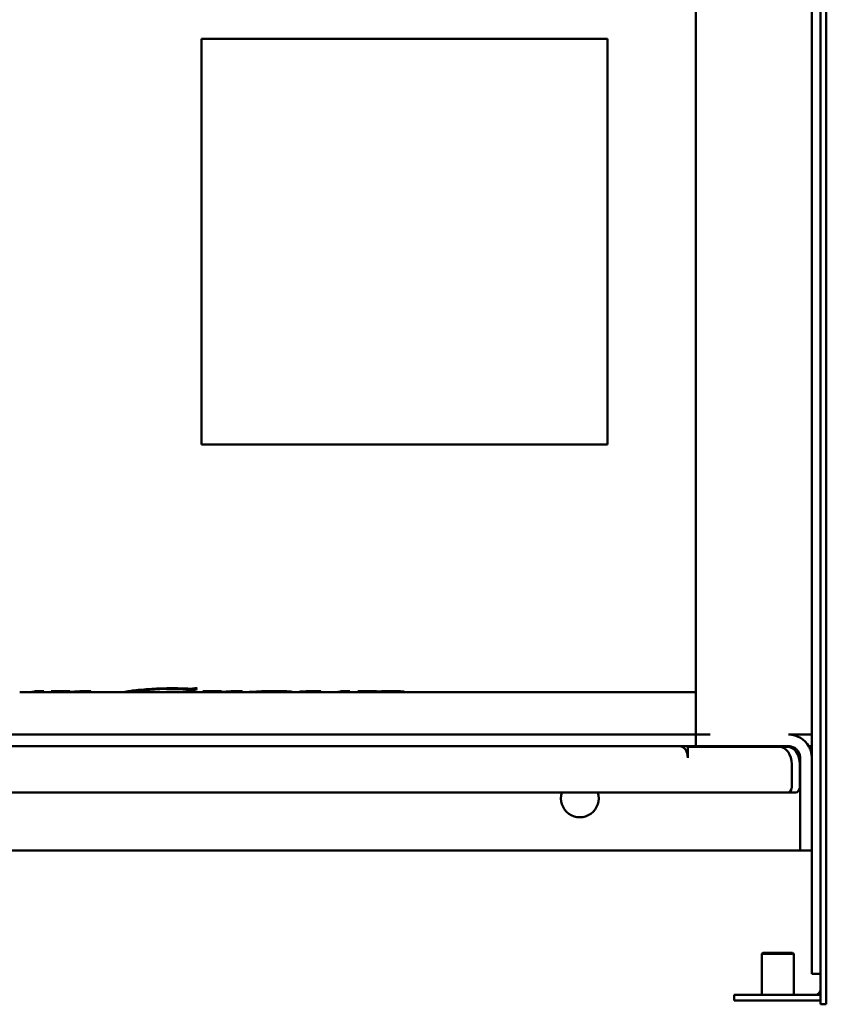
# Model space of a CAD drawing. Header units: millimetres. Extents: x 1512 to 2306, y 1022 to 1678.
# Tile 2 of 4: x 1734 to 2012, y 1022 to 1362. Entities that reach past the tile are written whole.
import ezdxf

# ---------------------------------------------------------------- set-up
doc = ezdxf.new("R2010")
doc.units = ezdxf.units.MM
doc.header["$LTSCALE"] = 9.090909
doc.layers.add('Widoczne (ISO)', color=7, linetype='Continuous', lineweight=50)

msp = doc.modelspace()

# ---------------------------------------------------------------- linework, layer by layer
at = {"layer": 'Widoczne (ISO)'}
for p, q in [((2010.09, 1323.61), (2010.09, 1677.85)), ((2012.09, 1677.85), (2012.09, 1323.61)), ((2007.09, 1032.65), (2007.09, 1537.65)), ((1967.09, 1115.15), (1967.09, 1455.15)), ((1796.59, 1215.15), (1796.59, 1355.15)), ((1796.59, 1355.15), (1936.59, 1355.15)), ((1936.59, 1355.15), (1936.59, 1215.15)), ((2010.09, 1022.15), (2010.09, 1323.61)), ((2012.09, 1323.61), (2012.09, 1022.15)), ((1936.59, 1215.15), (1796.59, 1215.15)), ((1792.67, 1130.98), (1792.67, 1130.46)), ((1793.19, 1130.99), (1793.19, 1130.27)), ((1794.39, 1131.14), (1795.08, 1131.14)), ((1734.9, 1129.75), (1736.16, 1129.75)), ((1737.22, 1129.83), (1737.22, 1129.79)), ((1738.07, 1129.91), (1738.07, 1129.78)), ((1738.85, 1129.75), (1745.23, 1129.75)), ((1739.42, 1130.16), (1742.26, 1130.16)), ((1745.09, 1130.12), (1745.09, 1130.07)), ((1747.41, 1130.15), (1747.41, 1130.07)), ((1747.68, 1130.15), (1747.68, 1130.03)), ((1748.2, 1129.75), (1771.18, 1129.75)), ((1748.63, 1130.16), (1748.63, 1129.77)), ((1752.83, 1129.99), (1752.83, 1129.92)), ((1755.42, 1130.14), (1755.42, 1129.97)), ((1757.83, 1130.18), (1757.83, 1129.95)), ((1773.91, 1130.45), (1773.91, 1129.81)), ((1774.76, 1129.75), (1786.82, 1129.75)), ((1785.05, 1129.9), (1784.53, 1129.9)), ((1784.74, 1129.93), (1795.28, 1129.93)), ((1787.61, 1129.93), (1787.61, 1129.88)), ((1788.08, 1129.93), (1788.08, 1129.84)), ((1788.98, 1129.93), (1788.98, 1129.8)), ((1790.13, 1129.75), (1797.47, 1129.75)), ((1793.19, 1130.27), (1792.5, 1130.27)), ((1795.1, 1129.93), (1795.1, 1129.9)), ((1797.32, 1130.12), (1797.32, 1130.07)), ((1799.64, 1130.15), (1799.64, 1130.07)), ((1799.91, 1130.15), (1799.91, 1130.03)), ((1800.44, 1129.75), (1811.24, 1129.75)), ((1800.87, 1130.16), (1800.87, 1129.77)), ((1805.06, 1129.99), (1805.06, 1129.92)), ((1807.65, 1130.14), (1807.65, 1129.97)), ((1810.06, 1130.18), (1810.06, 1129.95)), ((1814.31, 1129.95), (1814.31, 1129.75)), ((1814.35, 1129.75), (1822.92, 1129.75)), ((1824.79, 1130.15), (1824.79, 1129.92)), ((1826.19, 1129.75), (1831.78, 1129.75)), ((1831.02, 1129.98), (1831.02, 1129.92)), ((1834.01, 1129.89), (1834.01, 1129.77)), ((1834.69, 1130.17), (1834.69, 1130.02)), ((1834.75, 1129.75), (1839.49, 1129.75)), ((1840.47, 1129.75), (1841.73, 1129.75)), ((1842.78, 1129.83), (1842.78, 1129.79)), ((1843.64, 1129.91), (1843.64, 1129.78)), ((1844.41, 1129.75), (1850.75, 1129.75)), ((1844.98, 1130.16), (1847.83, 1130.16)), ((1850.57, 1130.12), (1850.57, 1130.08)), ((1852.23, 1129.83), (1852.23, 1129.82)), ((1852.66, 1129.89), (1852.66, 1129.78)), ((1853.26, 1130.15), (1853.26, 1130.02)), ((1853.59, 1129.75), (1861.58, 1129.75)), ((1855.71, 1130.18), (1855.71, 1129.93)), ((1863.58, 1130.19), (1863.58, 1129.91)), ((1864.31, 1129.75), (1967.09, 1129.75)), ((1967.09, 1115.15), (1629.52, 1115.15)), ((1967.09, 1115.15), (1967.09, 1111.15)), ((1972.09, 1115.15), (1967.09, 1115.15)), ((1999.09, 1115.15), (2007.09, 1115.15)), ((1615.98, 1111.15), (1967.09, 1111.15)), ((1995.88, 1110.95), (1964.31, 1110.95)), ((1964.31, 1107.15), (1964.31, 1110.95)), ((1972.09, 1111.15), (1967.09, 1111.15)), ((1999.09, 1111.15), (1972.09, 1111.15)), ((1998.67, 1110.95), (1995.88, 1110.95)), ((2007.09, 1111.15), (2006.02, 1111.15)), ((2003.09, 1107.15), (2003.09, 1076.32)), ((2000.19, 1097.15), (2000.19, 1104.95)), ((2002.97, 1097.15), (2002.97, 1104.95)), ((1612.8, 1095.15), (1998.75, 1095.15)), ((1998.75, 1095.15), (2001.54, 1095.15)), ((2003.09, 1075.15), (1613.09, 1075.15)), ((2003.09, 1075.15), (2003.09, 1076.32)), ((2003.09, 1075.15), (2007.09, 1075.15)), ((1990.25, 1039.91), (1989.85, 1039.51)), ((2000.85, 1039.51), (1989.85, 1039.51)), ((1989.85, 1025.41), (1989.85, 1039.51)), ((2000.45, 1039.91), (1990.25, 1039.91)), ((2000.45, 1039.91), (2000.85, 1039.51)), ((2000.85, 1025.41), (2000.85, 1039.51)), ((2010.09, 1032.65), (2007.09, 1032.65)), ((2010.09, 1025.41), (1980.35, 1025.41)), ((1980.35, 1023.41), (1980.35, 1025.41)), ((1980.35, 1023.41), (2010.09, 1023.41)), ((2010.09, 1022.15), (2010.09, 1022.15)), ((2012.09, 1022.15), (2010.09, 1022.15)), ((2012.09, 1022.15), (2010.09, 1022.15)), ((2012.09, 1022.15), (2012.09, 1022.15))]:
    msp.add_line(p, q, dxfattribs=at)
for centre, radius, start, end in [((1999.09, 1107.15), 8, 29.1397, 90), ((1999.09, 1107.15), 4, 76.876, 90), ((1999.09, 1107.15), 4, 0, 0.9354), ((1999.09, 1107.15), 8, 0, 0.4677), ((1927.09, 1093.15), 6.5, 162.0798, 17.9202), ((2008.09, 1027.41), 2, 270, 0)]:
    msp.add_arc(centre, radius, start, end, dxfattribs=at)
for centre, major_axis, ratio, start_param, end_param in [((1790.18, 1285.15), (0, -155.4), 0.235751, 0.082174, 0.134028), ((1738.85, 1285.15), (0, -155.4), 0.302198, 6.283008, 6.355984), ((1736.26, 1285.15), (0, 155.4), 0.28, 3.204353, 3.214391), ((1678.7, 1285.15), (960.37, 0), 0.161812, 4.781305, 4.787999), ((1748.73, 1285.15), (0, 155.4), 0.363636, 3.072677, 3.077093), ((1745.23, 1285.15), (0, 155.4), 0.286988, 3.141593, 3.182957), ((1747.93, 1285.15), (0, -155.4), 0.254386, 6.251161, 6.264846), ((1747.88, 1285.15), (0, -155.4), 0.287016, 0.016916, 0.07561), ((1782.59, 1285.15), (0, 155.4), 0.285714, 3.185497, 3.190176), ((1786.82, 1285.15), (0, 155.4), 0.28254, 3.141593, 3.161447), ((1790.13, 1285.15), (0, -155.4), 0.291262, 6.257633, 6.2989), ((1793.34, 1285.15), (0, -155.4), 0.257143, 0.043904, 0.048583), ((1730.94, 1285.15), (960.37, 0), 0.161812, 4.781305, 4.787999), ((1800.96, 1285.15), (0, 155.4), 0.363636, 3.072677, 3.077093), ((1797.47, 1285.15), (0, 155.4), 0.286988, 3.141593, 3.182957), ((1800.16, 1285.15), (0, -155.4), 0.254386, 6.251161, 6.264846), ((1800.11, 1285.15), (0, -155.4), 0.287016, 0.016916, 0.07561), ((1841.26, 1285.15), (-217.56, 0), 0.714286, 1.52101, 1.523684), ((1831.78, 1285.15), (0, 155.4), 0.336918, 3.14649, 3.183759), ((1834.75, 1285.15), (0, -155.4), 0.34375, 0.001959, 0.040429), ((1844.41, 1285.15), (0, -155.4), 0.302198, 6.283008, 6.355984), ((1841.82, 1285.15), (0, 155.4), 0.28, 3.204353, 3.214391), ((1778.36, 1285.15), (1040.5, 0), 0.149351, 4.78184, 4.787999), ((1850.75, 1285.15), (0, 155.4), 0.288243, 3.141593, 3.187903), ((1853.59, 1285.15), (0, -155.4), 0.287554, 6.251504, 6.252691), ((1853.59, 1285.15), (0, -155.4), 0.285185, 6.262308, 6.298366), ((1853.57, 1285.15), (0, -155.4), 0.288462, 0.047781, 0.07561), ((1961.52, 1107.15), (0, 4), 0.696405, 4.712389, 6.283185), ((1961.52, 1107.15), (0, -8), 0.696405, 2.06576, 2.094395), ((1995.88, 1104.95), (0, 6), 0.717649, 4.712389, 6.283185), ((1998.67, 1104.95), (0, 6), 0.717649, 4.712389, 6.283185), ((1998.75, 1097.15), (0, -2), 0.717649, 0, 1.570796), ((2001.54, 1097.15), (0, -2), 0.717649, 0, 1.570796)]:
    msp.add_ellipse(centre, major_axis=major_axis, ratio=ratio, start_param=start_param, end_param=end_param, dxfattribs=at)
for points, knots in [([(1770.13, 1129.82), (1770.13, 1129.86), (1770.36, 1129.93), (1771.39, 1130.12), (1772.21, 1130.24), (1773.43, 1130.4), (1774.36, 1130.51), (1776.95, 1130.76), (1778.15, 1130.85), (1779.47, 1130.93)], [0, 0, 0, 0, 0.463025, 0.463025, 1.014876, 1.014876, 1.62658, 1.62658, 2.080697, 2.080697, 2.080697, 2.080697]), ([(1786.51, 1130.98), (1785.53, 1130.98), (1784.56, 1130.96), (1782.69, 1130.9), (1781.82, 1130.86), (1780.2, 1130.75), (1779.48, 1130.68), (1778.09, 1130.54), (1777.45, 1130.46), (1776.88, 1130.39)], [0, 0, 0, 0, 0.294131, 0.294131, 0.579739, 0.579739, 0.858111, 0.858111, 1.161587, 1.161587, 1.161587, 1.161587]), ([(1779.47, 1130.93), (1780.57, 1131), (1781.72, 1131.05), (1782.91, 1131.09), (1784.09, 1131.13), (1785.29, 1131.14), (1786.51, 1131.14)], [0, 0, 0, 0, 0.3668551, 0.3668551, 0.3668551, 0.7314076, 0.7314076, 0.7314076, 0.7314076]), ([(1786.51, 1131.14), (1787.38, 1131.14), (1788.24, 1131.13), (1789.1, 1131.11), (1789.9, 1131.09), (1790.69, 1131.06), (1791.44, 1131.02)], [0, 0, 0, 0, 0.2610117, 0.2610117, 0.2610117, 0.5066508, 0.5066508, 0.5066508, 0.5066508]), ([(1792.67, 1130.46), (1792.67, 1130.49), (1792.64, 1130.52), (1792.51, 1130.57), (1792.41, 1130.6), (1792.02, 1130.69), (1791.61, 1130.75), (1790.8, 1130.83), (1790.22, 1130.88), (1788.41, 1130.96), (1787.45, 1130.98), (1786.51, 1130.98)], [0, 0, 0, 0, 0.0878685, 0.0878685, 0.1750503, 0.1750503, 0.3643913, 0.3643913, 0.5058424, 0.5058424, 0.6407927, 0.6407927, 0.6407927, 0.6407927]), ([(1791.44, 1131.02), (1791.66, 1131.01), (1791.89, 1131), (1792.34, 1130.98), (1792.57, 1130.98), (1792.75, 1130.98)], [0, 0, 0, 0, 0.0684988, 0.0684988, 0.1422596, 0.1422596, 0.1422596, 0.1422596]), ([(1792.75, 1130.98), (1792.87, 1130.98), (1792.98, 1130.98), (1793.2, 1130.99), (1793.3, 1130.99), (1793.55, 1131), (1793.68, 1131.02), (1794.02, 1131.07), (1794.21, 1131.11), (1794.39, 1131.14)], [0, 0, 0, 0, 0.034213, 0.034213, 0.0661963, 0.0661963, 0.1185915, 0.1185915, 0.1862132, 0.1862132, 0.1862132, 0.1862132]), ([(1733.93, 1129.75), (1734.66, 1129.75), (1735.69, 1129.76), (1736.87, 1129.81), (1737.76, 1129.8), (1738.98, 1130.06)], [0.28512211, 0.28512211, 0.28512211, 0.28512211, 0.32712749, 0.32712749, 0.34124888, 0.34124888, 0.34124888, 0.34124888]), ([(1736.16, 1129.75), (1736.17, 1129.75), (1736.18, 1129.75), (1736.52, 1129.75), (1736.87, 1129.76), (1737.22, 1129.79)], [0.1596747, 0.1596747, 0.1596747, 0.1596747, 0.1633764, 0.1633764, 0.3205755, 0.3205755, 0.3205755, 0.3205755]), ([(1738.07, 1129.84), (1737.89, 1129.84), (1737.71, 1129.84), (1737.5, 1129.85), (1737.48, 1129.85), (1737.46, 1129.85)], [0.03237143, 0.03237143, 0.03237143, 0.03237143, 0.09466241, 0.09466241, 0.10020533, 0.10020533, 0.10020533, 0.10020533]), ([(1738.84, 1129.75), (1738.67, 1129.75), (1738.48, 1129.75), (1738.18, 1129.77), (1738.07, 1129.78), (1738.07, 1129.78)], [0, 0, 0, 0, 0.1797218, 0.1797218, 0.3597163, 0.3597163, 0.3597163, 0.3597163]), ([(1746.46, 1130.08), (1746.31, 1130.08), (1746.11, 1130.08), (1745.93, 1130.08), (1745.66, 1130.08), (1745.35, 1130.08), (1745.09, 1130.07)], [0, 0, 0, 0, 0.0447428, 0.0447428, 0.0447428, 0.1119015, 0.1119015, 0.1119015, 0.1119015]), ([(1747.41, 1130.07), (1747.28, 1130.07), (1747.14, 1130.08), (1746.98, 1130.08), (1746.81, 1130.08), (1746.63, 1130.08), (1746.46, 1130.08)], [0, 0, 0, 0, 0.0485867, 0.0485867, 0.0485867, 0.1022053, 0.1022053, 0.1022053, 0.1022053]), ([(1747.08, 1129.88), (1747.22, 1129.9), (1747.36, 1129.93), (1747.58, 1129.97), (1747.68, 1130.01), (1747.68, 1130.03)], [0, 0, 0, 0, 0.148523, 0.148523, 0.2940481, 0.2940481, 0.2940481, 0.2940481]), ([(1748.09, 1129.75), (1747.93, 1129.75), (1747.77, 1129.75), (1747.5, 1129.76), (1747.27, 1129.77), (1747.2, 1129.78)], [0, 0, 0, 0, 0.1392232, 0.1392232, 0.2413094, 0.2413094, 0.2413094, 0.2413094]), ([(1747.68, 1130.03), (1747.68, 1130.04), (1747.66, 1130.04), (1747.62, 1130.05), (1747.6, 1130.05), (1747.57, 1130.05), (1747.54, 1130.06), (1747.5, 1130.06), (1747.46, 1130.06), (1747.41, 1130.07)], [0, 0, 0, 0, 0.0306853, 0.0306853, 0.0306853, 0.04832591, 0.04832591, 0.04832591, 0.06682306, 0.06682306, 0.06682306, 0.06682306]), ([(1749.44, 1129.77), (1749.17, 1129.76), (1748.93, 1129.76), (1748.71, 1129.75), (1748.48, 1129.75), (1748.28, 1129.75), (1748.09, 1129.75)], [0, 0, 0, 0, 0.1512959, 0.1512959, 0.1512959, 0.3115498, 0.3115498, 0.3115498, 0.3115498]), ([(1748.63, 1129.77), (1749.46, 1129.8), (1750.37, 1129.84), (1752.26, 1129.95), (1753.41, 1130.03), (1754.63, 1130.1)], [0, 0, 0, 0, 0.4883052, 0.4883052, 0.9653913, 0.9653913, 0.9653913, 0.9653913]), ([(1752.83, 1129.92), (1752.2, 1129.89), (1751.6, 1129.85), (1750.49, 1129.8), (1749.96, 1129.78), (1749.44, 1129.77)], [0, 0, 0, 0, 0.2884622, 0.2884622, 0.5782973, 0.5782973, 0.5782973, 0.5782973]), ([(1754.3, 1130), (1754.1, 1129.99), (1753.85, 1129.98), (1753.31, 1129.95), (1753.05, 1129.93), (1752.83, 1129.92)], [0, 0, 0, 0, 0.069021, 0.069021, 0.130974, 0.130974, 0.130974, 0.130974]), ([(1754.9, 1130), (1754.79, 1130), (1754.69, 1130), (1754.58, 1130), (1754.48, 1130), (1754.39, 1130), (1754.3, 1130)], [0, 0, 0, 0, 0.03202995, 0.03202995, 0.03202995, 0.06283166, 0.06283166, 0.06283166, 0.06283166]), ([(1754.63, 1130.1), (1754.99, 1130.12), (1755.4, 1130.14), (1756.03, 1130.17), (1756.27, 1130.18), (1756.71, 1130.19), (1756.92, 1130.19), (1757.12, 1130.19)], [0, 0, 0, 0, 0.1406393, 0.1406393, 0.2174242, 0.2174242, 0.2788581, 0.2788581, 0.2788581, 0.2788581]), ([(1755.25, 1130), (1755.21, 1130), (1755.15, 1130), (1755.09, 1130), (1755.03, 1130), (1754.97, 1130), (1754.9, 1130)], [0, 0, 0, 0, 0.01978471, 0.01978471, 0.01978471, 0.03965643, 0.03965643, 0.03965643, 0.03965643]), ([(1755.42, 1129.97), (1755.41, 1129.97), (1755.39, 1129.98), (1755.36, 1129.99), (1755.35, 1129.99), (1755.33, 1129.99), (1755.31, 1129.99), (1755.3, 1129.99), (1755.28, 1129.99), (1755.25, 1130)], [0, 0, 0, 0, 0.02927753, 0.02927753, 0.02927753, 0.04066355, 0.04066355, 0.04066355, 0.05017218, 0.05017218, 0.05017218, 0.05017218]), ([(1756.54, 1129.91), (1756.43, 1129.91), (1756.32, 1129.91), (1756.1, 1129.92), (1756.01, 1129.92), (1755.83, 1129.92), (1755.73, 1129.93), (1755.58, 1129.94), (1755.54, 1129.94), (1755.46, 1129.96), (1755.44, 1129.96), (1755.42, 1129.97)], [0, 0, 0, 0, 0.0339286, 0.0339286, 0.0664075, 0.0664075, 0.0982297, 0.0982297, 0.1183976, 0.1183976, 0.1416823, 0.1416823, 0.1416823, 0.1416823]), ([(1757.83, 1129.95), (1757.76, 1129.95), (1757.68, 1129.94), (1757.51, 1129.93), (1757.42, 1129.93), (1757.2, 1129.92), (1757.08, 1129.92), (1756.82, 1129.91), (1756.68, 1129.91), (1756.54, 1129.91)], [0, 0, 0, 0, 0.0431708, 0.0431708, 0.0820632, 0.0820632, 0.1220773, 0.1220773, 0.1639707, 0.1639707, 0.1639707, 0.1639707]), ([(1757.12, 1130.19), (1757.27, 1130.19), (1757.42, 1130.19), (1757.69, 1130.19), (1757.81, 1130.18), (1758.02, 1130.17), (1758.14, 1130.17), (1758.32, 1130.15), (1758.38, 1130.14), (1758.45, 1130.12), (1758.47, 1130.1), (1758.47, 1130.09)], [0, 0, 0, 0, 0.044016, 0.044016, 0.0838648, 0.0838648, 0.1201413, 0.1201413, 0.1518763, 0.1518763, 0.1873815, 0.1873815, 0.1873815, 0.1873815]), ([(1758.47, 1130.09), (1758.47, 1130.07), (1758.42, 1130.04), (1758.31, 1130.02), (1758.2, 1129.99), (1758.04, 1129.97), (1757.83, 1129.95)], [0, 0, 0, 0, 0.1222123, 0.1222123, 0.1222123, 0.2476513, 0.2476513, 0.2476513, 0.2476513]), ([(1773.93, 1129.79), (1773.7, 1129.79), (1773.5, 1129.78), (1772.13, 1129.76), (1771.53, 1129.75), (1770.83, 1129.75), (1770.57, 1129.76), (1770.22, 1129.78), (1770.13, 1129.8), (1770.13, 1129.82)], [0.854914, 0.854914, 0.854914, 0.854914, 0.978948, 0.978948, 1.776809, 1.776809, 2.501474, 2.501474, 3.190367, 3.190367, 3.190367, 3.190367]), ([(1776.88, 1130.39), (1775.9, 1130.26), (1775.15, 1130.14), (1774.14, 1129.94), (1773.91, 1129.86), (1773.91, 1129.81)], [0, 0, 0, 0, 0.518293, 0.518293, 1.036373, 1.036373, 1.036373, 1.036373]), ([(1773.91, 1129.81), (1773.91, 1129.79), (1773.99, 1129.77), (1774.31, 1129.75), (1774.5, 1129.75), (1774.76, 1129.75)], [0, 0, 0, 0, 0.2542805, 0.2542805, 0.4499516, 0.4499516, 0.4499516, 0.4499516]), ([(1787.61, 1129.88), (1787.45, 1129.88), (1787.27, 1129.88), (1786.88, 1129.89), (1786.65, 1129.89), (1785.98, 1129.9), (1785.5, 1129.9), (1785.05, 1129.9)], [0, 0, 0, 0, 0.0574665, 0.0574665, 0.1257931, 0.1257931, 0.2613199, 0.2613199, 0.2613199, 0.2613199]), ([(1788.08, 1129.84), (1788.08, 1129.84), (1788.07, 1129.85), (1788.04, 1129.85), (1788.01, 1129.86), (1787.93, 1129.86), (1787.88, 1129.87), (1787.76, 1129.87), (1787.69, 1129.87), (1787.61, 1129.88)], [0, 0, 0, 0, 0.0310947, 0.0310947, 0.0595756, 0.0595756, 0.0891662, 0.0891662, 0.1192572, 0.1192572, 0.1192572, 0.1192572]), ([(1787.69, 1129.78), (1787.79, 1129.79), (1787.88, 1129.8), (1788.03, 1129.81), (1788.08, 1129.83), (1788.08, 1129.84)], [0, 0, 0, 0, 0.1082943, 0.1082943, 0.2147521, 0.2147521, 0.2147521, 0.2147521]), ([(1791.86, 1129.84), (1791.7, 1129.83), (1791.49, 1129.82), (1791.14, 1129.79), (1790.98, 1129.78), (1790.84, 1129.77)], [0, 0, 0, 0, 0.08822, 0.08822, 0.1560416, 0.1560416, 0.1560416, 0.1560416]), ([(1795.1, 1129.9), (1794.61, 1129.9), (1794.03, 1129.9), (1793.22, 1129.89), (1792.94, 1129.89), (1792.34, 1129.87), (1792.07, 1129.86), (1791.86, 1129.84)], [0, 0, 0, 0, 0.1471844, 0.1471844, 0.249307, 0.249307, 0.3696629, 0.3696629, 0.3696629, 0.3696629]), ([(1792.5, 1130.27), (1792.54, 1130.3), (1792.58, 1130.33), (1792.64, 1130.39), (1792.67, 1130.43), (1792.67, 1130.46)], [0, 0, 0, 0, 0.1016477, 0.1016477, 0.1987792, 0.1987792, 0.1987792, 0.1987792]), ([(1798.69, 1130.08), (1798.54, 1130.08), (1798.34, 1130.08), (1798.16, 1130.08), (1797.89, 1130.08), (1797.58, 1130.08), (1797.32, 1130.07)], [0, 0, 0, 0, 0.0447428, 0.0447428, 0.0447428, 0.1119015, 0.1119015, 0.1119015, 0.1119015]), ([(1799.64, 1130.07), (1799.51, 1130.07), (1799.37, 1130.08), (1799.22, 1130.08), (1799.05, 1130.08), (1798.87, 1130.08), (1798.69, 1130.08)], [0, 0, 0, 0, 0.0485867, 0.0485867, 0.0485867, 0.1022053, 0.1022053, 0.1022053, 0.1022053]), ([(1799.31, 1129.88), (1799.45, 1129.9), (1799.59, 1129.93), (1799.81, 1129.97), (1799.91, 1130.01), (1799.91, 1130.03)], [0, 0, 0, 0, 0.148523, 0.148523, 0.2940481, 0.2940481, 0.2940481, 0.2940481]), ([(1800.33, 1129.75), (1800.16, 1129.75), (1800, 1129.75), (1799.73, 1129.76), (1799.5, 1129.77), (1799.43, 1129.78)], [0, 0, 0, 0, 0.1392232, 0.1392232, 0.2413094, 0.2413094, 0.2413094, 0.2413094]), ([(1799.91, 1130.03), (1799.91, 1130.04), (1799.89, 1130.04), (1799.86, 1130.05), (1799.83, 1130.05), (1799.8, 1130.05), (1799.77, 1130.06), (1799.73, 1130.06), (1799.69, 1130.06), (1799.64, 1130.07)], [0, 0, 0, 0, 0.0306853, 0.0306853, 0.0306853, 0.04832591, 0.04832591, 0.04832591, 0.06682306, 0.06682306, 0.06682306, 0.06682306]), ([(1801.68, 1129.77), (1801.41, 1129.76), (1801.16, 1129.76), (1800.94, 1129.75), (1800.71, 1129.75), (1800.51, 1129.75), (1800.33, 1129.75)], [0, 0, 0, 0, 0.1512959, 0.1512959, 0.1512959, 0.3115498, 0.3115498, 0.3115498, 0.3115498]), ([(1800.87, 1129.77), (1801.7, 1129.8), (1802.61, 1129.84), (1804.5, 1129.95), (1805.64, 1130.03), (1806.86, 1130.1)], [0, 0, 0, 0, 0.4883052, 0.4883052, 0.9653913, 0.9653913, 0.9653913, 0.9653913]), ([(1805.06, 1129.92), (1804.43, 1129.89), (1803.83, 1129.85), (1802.73, 1129.8), (1802.19, 1129.78), (1801.68, 1129.77)], [0, 0, 0, 0, 0.2884622, 0.2884622, 0.5782973, 0.5782973, 0.5782973, 0.5782973]), ([(1806.53, 1130), (1806.33, 1129.99), (1806.08, 1129.98), (1805.55, 1129.95), (1805.29, 1129.93), (1805.06, 1129.92)], [0, 0, 0, 0, 0.069021, 0.069021, 0.130974, 0.130974, 0.130974, 0.130974]), ([(1807.13, 1130), (1807.03, 1130), (1806.92, 1130), (1806.82, 1130), (1806.72, 1130), (1806.62, 1130), (1806.53, 1130)], [0, 0, 0, 0, 0.03202995, 0.03202995, 0.03202995, 0.06283166, 0.06283166, 0.06283166, 0.06283166]), ([(1806.86, 1130.1), (1807.22, 1130.12), (1807.63, 1130.14), (1808.26, 1130.17), (1808.5, 1130.18), (1808.94, 1130.19), (1809.15, 1130.19), (1809.35, 1130.19)], [0, 0, 0, 0, 0.1406393, 0.1406393, 0.2174242, 0.2174242, 0.2788581, 0.2788581, 0.2788581, 0.2788581]), ([(1807.49, 1130), (1807.44, 1130), (1807.39, 1130), (1807.32, 1130), (1807.26, 1130), (1807.2, 1130), (1807.13, 1130)], [0, 0, 0, 0, 0.01978471, 0.01978471, 0.01978471, 0.03965643, 0.03965643, 0.03965643, 0.03965643]), ([(1807.65, 1129.97), (1807.64, 1129.97), (1807.62, 1129.98), (1807.59, 1129.99), (1807.58, 1129.99), (1807.56, 1129.99), (1807.54, 1129.99), (1807.53, 1129.99), (1807.51, 1129.99), (1807.49, 1130)], [0, 0, 0, 0, 0.02927753, 0.02927753, 0.02927753, 0.04066355, 0.04066355, 0.04066355, 0.05017218, 0.05017218, 0.05017218, 0.05017218]), ([(1808.77, 1129.91), (1808.66, 1129.91), (1808.55, 1129.91), (1808.34, 1129.92), (1808.24, 1129.92), (1808.06, 1129.92), (1807.96, 1129.93), (1807.81, 1129.94), (1807.77, 1129.94), (1807.7, 1129.96), (1807.67, 1129.96), (1807.65, 1129.97)], [0, 0, 0, 0, 0.0339286, 0.0339286, 0.0664075, 0.0664075, 0.0982297, 0.0982297, 0.1183976, 0.1183976, 0.1416823, 0.1416823, 0.1416823, 0.1416823]), ([(1810.06, 1129.95), (1809.99, 1129.95), (1809.92, 1129.94), (1809.74, 1129.93), (1809.65, 1129.93), (1809.43, 1129.92), (1809.31, 1129.92), (1809.05, 1129.91), (1808.91, 1129.91), (1808.77, 1129.91)], [0, 0, 0, 0, 0.0431708, 0.0431708, 0.0820632, 0.0820632, 0.1220773, 0.1220773, 0.1639707, 0.1639707, 0.1639707, 0.1639707]), ([(1809.35, 1130.19), (1809.5, 1130.19), (1809.65, 1130.19), (1809.92, 1130.19), (1810.04, 1130.18), (1810.25, 1130.17), (1810.37, 1130.17), (1810.55, 1130.15), (1810.61, 1130.14), (1810.69, 1130.12), (1810.7, 1130.1), (1810.7, 1130.09)], [0, 0, 0, 0, 0.044016, 0.044016, 0.0838648, 0.0838648, 0.1201413, 0.1201413, 0.1518763, 0.1518763, 0.1873815, 0.1873815, 0.1873815, 0.1873815]), ([(1810.7, 1130.09), (1810.7, 1130.07), (1810.65, 1130.04), (1810.54, 1130.02), (1810.43, 1129.99), (1810.27, 1129.97), (1810.06, 1129.95)], [0, 0, 0, 0, 0.1222123, 0.1222123, 0.1222123, 0.2476513, 0.2476513, 0.2476513, 0.2476513]), ([(1811.24, 1129.75), (1811.24, 1129.75), (1811.47, 1129.77), (1812.29, 1129.82), (1812.92, 1129.86), (1814.98, 1129.99), (1816.34, 1130.05), (1818.06, 1130.12), (1818.89, 1130.15), (1820.55, 1130.18), (1821.36, 1130.19), (1822.18, 1130.19)], [0, 0, 0, 0, 0.358828, 0.358828, 0.72513, 0.72513, 1.299688, 1.299688, 1.787191, 1.787191, 2.226482, 2.226482, 2.226482, 2.226482]), ([(1814.31, 1129.83), (1813.78, 1129.82), (1813.3, 1129.81), (1812.74, 1129.8), (1812.62, 1129.8), (1812.08, 1129.78), (1811.77, 1129.77), (1811.33, 1129.75), (1811.24, 1129.75), (1811.24, 1129.75)], [0.2845345, 0.2845345, 0.2845345, 0.2845345, 0.4656673, 0.4656673, 0.520004, 0.520004, 0.7197821, 0.7197821, 0.9331648, 0.9331648, 0.9331648, 0.9331648]), ([(1821.72, 1130.12), (1821.27, 1130.12), (1820.84, 1130.12), (1819.97, 1130.1), (1819.55, 1130.08), (1818.26, 1130.02), (1817.48, 1129.96), (1816.21, 1129.87), (1815.46, 1129.81), (1814.53, 1129.75), (1814.31, 1129.74), (1814.31, 1129.75)], [-1.956778, -1.956778, -1.956778, -1.956778, -1.735285, -1.735285, -1.498273, -1.498273, -0.93593, -0.93593, -0.414619, -0.414619, 0, 0, 0, 0]), ([(1824.79, 1129.92), (1824.79, 1129.93), (1824.76, 1129.95), (1824.59, 1129.99), (1824.48, 1130.01), (1824.07, 1130.06), (1823.8, 1130.07), (1823.31, 1130.1), (1823.03, 1130.11), (1822.4, 1130.12), (1822.06, 1130.12), (1821.72, 1130.12)], [-0.427422, -0.427422, -0.427422, -0.427422, -0.3511722, -0.3511722, -0.2853287, -0.2853287, -0.1983304, -0.1983304, -0.1021836, -0.1021836, 0, 0, 0, 0]), ([(1822.18, 1130.19), (1822.6, 1130.19), (1823.02, 1130.19), (1823.82, 1130.18), (1824.2, 1130.17), (1825.2, 1130.14), (1825.77, 1130.11), (1826.79, 1130.04), (1827.17, 1130.01), (1827.74, 1129.93), (1827.86, 1129.89), (1827.86, 1129.86)], [0, 0, 0, 0, 0.1263256, 0.1263256, 0.2450245, 0.2450245, 0.453969, 0.453969, 0.6605424, 0.6605424, 0.8973402, 0.8973402, 0.8973402, 0.8973402]), ([(1822.92, 1129.75), (1823.37, 1129.75), (1823.85, 1129.76), (1824.59, 1129.81), (1824.79, 1129.85), (1824.79, 1129.92)], [-0.7937844, -0.7937844, -0.7937844, -0.7937844, -0.4127192, -0.4127192, 0, 0, 0, 0]), ([(1827.86, 1129.86), (1827.86, 1129.81), (1827.57, 1129.77), (1826.63, 1129.75), (1825.94, 1129.75), (1824.51, 1129.77), (1824.29, 1129.77), (1824.06, 1129.77)], [0, 0, 0, 0, 0.4317296, 0.4317296, 0.7555687, 0.7555687, 0.8148793, 0.8148793, 0.8148793, 0.8148793]), ([(1830.44, 1129.94), (1830.91, 1129.98), (1831.43, 1130.01), (1832.01, 1130.05), (1832.52, 1130.08), (1833.07, 1130.11), (1833.67, 1130.13)], [0, 0, 0, 0, 0.2451709, 0.2451709, 0.2451709, 0.4569234, 0.4569234, 0.4569234, 0.4569234]), ([(1834.09, 1130.05), (1833.86, 1130.05), (1833.64, 1130.05), (1833.15, 1130.04), (1832.93, 1130.03), (1832.09, 1129.98), (1831.46, 1129.95), (1831.02, 1129.92)], [0, 0, 0, 0, 0.0693807, 0.0693807, 0.1580038, 0.1580038, 0.2747398, 0.2747398, 0.2747398, 0.2747398]), ([(1833.67, 1130.13), (1834.04, 1130.15), (1834.43, 1130.17), (1835.23, 1130.19), (1835.65, 1130.19), (1836.08, 1130.19)], [0, 0, 0, 0, 0.128395, 0.128395, 0.2566245, 0.2566245, 0.2566245, 0.2566245]), ([(1833.99, 1129.89), (1834.15, 1129.91), (1834.32, 1129.93), (1834.57, 1129.98), (1834.69, 1130), (1834.69, 1130.02)], [0, 0, 0, 0, 0.1495292, 0.1495292, 0.2655075, 0.2655075, 0.2655075, 0.2655075]), ([(1834.86, 1129.75), (1834.66, 1129.75), (1834.46, 1129.75), (1834.12, 1129.76), (1834.01, 1129.77), (1834.01, 1129.77)], [0, 0, 0, 0, 0.1743749, 0.1743749, 0.3573494, 0.3573494, 0.3573494, 0.3573494]), ([(1834.69, 1130.02), (1834.69, 1130.02), (1834.68, 1130.03), (1834.64, 1130.03), (1834.61, 1130.03), (1834.53, 1130.04), (1834.47, 1130.04), (1834.35, 1130.05), (1834.3, 1130.05), (1834.19, 1130.05), (1834.14, 1130.05), (1834.09, 1130.05)], [0, 0, 0, 0, 0.015969, 0.015969, 0.03264213, 0.03264213, 0.05515628, 0.05515628, 0.06915203, 0.06915203, 0.08306431, 0.08306431, 0.08306431, 0.08306431]), ([(1836.08, 1130.19), (1836.28, 1130.19), (1836.47, 1130.19), (1836.83, 1130.18), (1836.99, 1130.18), (1837.27, 1130.16), (1837.42, 1130.15), (1837.62, 1130.12), (1837.68, 1130.11), (1837.76, 1130.09), (1837.78, 1130.08), (1837.78, 1130.06)], [0, 0, 0, 0, 0.0585014, 0.0585014, 0.1145675, 0.1145675, 0.16961, 0.16961, 0.2084082, 0.2084082, 0.250117, 0.250117, 0.250117, 0.250117]), ([(1837.78, 1130.06), (1837.78, 1130.04), (1837.66, 1130), (1837.32, 1129.93), (1837.11, 1129.9), (1836.91, 1129.88)], [0, 0, 0, 0, 0.135347, 0.135347, 0.2560106, 0.2560106, 0.2560106, 0.2560106]), ([(1839.5, 1129.75), (1840.22, 1129.75), (1841.25, 1129.76), (1842.44, 1129.81), (1843.32, 1129.8), (1844.55, 1130.06)], [0.28512211, 0.28512211, 0.28512211, 0.28512211, 0.32712749, 0.32712749, 0.34124888, 0.34124888, 0.34124888, 0.34124888]), ([(1841.73, 1129.75), (1841.74, 1129.75), (1841.74, 1129.75), (1842.08, 1129.75), (1842.43, 1129.76), (1842.78, 1129.79)], [0.1596747, 0.1596747, 0.1596747, 0.1596747, 0.1633764, 0.1633764, 0.3205755, 0.3205755, 0.3205755, 0.3205755]), ([(1843.64, 1129.84), (1843.46, 1129.84), (1843.27, 1129.84), (1843.06, 1129.85), (1843.04, 1129.85), (1843.03, 1129.85)], [0.03237143, 0.03237143, 0.03237143, 0.03237143, 0.09466241, 0.09466241, 0.10020533, 0.10020533, 0.10020533, 0.10020533]), ([(1844.4, 1129.75), (1844.23, 1129.75), (1844.04, 1129.75), (1843.75, 1129.77), (1843.64, 1129.78), (1843.64, 1129.78)], [0, 0, 0, 0, 0.1797218, 0.1797218, 0.3597163, 0.3597163, 0.3597163, 0.3597163]), ([(1852.08, 1130.08), (1851.87, 1130.08), (1851.64, 1130.08), (1851.43, 1130.08), (1851.15, 1130.08), (1850.85, 1130.08), (1850.57, 1130.08)], [0, 0, 0, 0, 0.0627014, 0.0627014, 0.0627014, 0.1484236, 0.1484236, 0.1484236, 0.1484236]), ([(1853.26, 1130.02), (1853.26, 1130.03), (1853.25, 1130.03), (1853.19, 1130.05), (1853.15, 1130.05), (1852.99, 1130.07), (1852.89, 1130.07), (1852.74, 1130.08), (1852.63, 1130.08), (1852.37, 1130.08), (1852.22, 1130.08), (1852.08, 1130.08)], [0, 0, 0, 0, 0.0361066, 0.0361066, 0.0685099, 0.0685099, 0.1161165, 0.1161165, 0.2190272, 0.2190272, 0.3405462, 0.3405462, 0.3405462, 0.3405462]), ([(1852.83, 1129.92), (1852.93, 1129.93), (1853.03, 1129.95), (1853.2, 1129.99), (1853.26, 1130.01), (1853.26, 1130.02)], [0, 0, 0, 0, 0.1082401, 0.1082401, 0.2152376, 0.2152376, 0.2152376, 0.2152376]), ([(1861.25, 1130.08), (1860.85, 1130.08), (1860.45, 1130.07), (1859.65, 1130.06), (1859.25, 1130.04), (1857.9, 1129.99), (1857.1, 1129.94), (1855.51, 1129.85), (1854.76, 1129.79), (1854.26, 1129.77)], [-0.9820351, -0.9820351, -0.9820351, -0.9820351, -0.8913433, -0.8913433, -0.7928703, -0.7928703, -0.5291451, -0.5291451, 0, 0, 0, 0]), ([(1855.71, 1129.93), (1856.58, 1129.98), (1857.65, 1130.04), (1859.1, 1130.11), (1859.77, 1130.15), (1861.3, 1130.19), (1861.95, 1130.19), (1862.62, 1130.19)], [0, 0, 0, 0, 0.4027482, 0.4027482, 0.5358916, 0.5358916, 0.6312141, 0.6312141, 0.6312141, 0.6312141]), ([(1863.58, 1129.91), (1863.58, 1129.93), (1863.51, 1129.96), (1863.18, 1130.01), (1862.99, 1130.02), (1862.56, 1130.05), (1862.33, 1130.06), (1861.94, 1130.07), (1861.8, 1130.07), (1861.53, 1130.08), (1861.39, 1130.08), (1861.25, 1130.08)], [-0.3959525, -0.3959525, -0.3959525, -0.3959525, -0.2671106, -0.2671106, -0.1716057, -0.1716057, -0.083448, -0.083448, -0.0420738, -0.0420738, 0, 0, 0, 0]), ([(1861.58, 1129.75), (1861.73, 1129.75), (1861.89, 1129.75), (1862.5, 1129.76), (1862.9, 1129.78), (1863.42, 1129.82), (1863.58, 1129.86), (1863.58, 1129.91)], [-0.6770149, -0.6770149, -0.6770149, -0.6770149, -0.5904312, -0.5904312, -0.3215672, -0.3215672, 0, 0, 0, 0]), ([(1866.65, 1129.91), (1866.65, 1129.86), (1866.48, 1129.82), (1865.83, 1129.77), (1865.33, 1129.76), (1864.33, 1129.75), (1863.6, 1129.75), (1862.6, 1129.77)], [0, 0, 0, 0, 0.3215772, 0.3215772, 0.6721731, 0.6721731, 0.9028297, 0.9028297, 0.9028297, 0.9028297]), ([(1862.62, 1130.19), (1863.11, 1130.19), (1863.59, 1130.19), (1864.5, 1130.16), (1864.9, 1130.14), (1865.83, 1130.08), (1866.11, 1130.04), (1866.54, 1129.98), (1866.65, 1129.94), (1866.65, 1129.91)], [0, 0, 0, 0, 0.1468, 0.1468, 0.295951, 0.295951, 0.537387, 0.537387, 1.070675, 1.070675, 1.070675, 1.070675]), ([(2000, 1111.05), (2000.17, 1111), (2000.35, 1110.95), (2000.98, 1110.71), (2001.41, 1110.44), (2002.05, 1109.87), (2002.34, 1109.51), (2002.69, 1108.92), (2002.82, 1108.63), (2003, 1108.05), (2003.05, 1107.78), (2003.08, 1107.43), (2003.09, 1107.32), (2003.09, 1107.22)], [-1.8668403, -1.8668403, -1.8668403, -1.8668403, -1.8158449, -1.8158449, -1.6762924, -1.6762924, -1.5570091, -1.5570091, -1.4592989, -1.4592989, -1.3615886, -1.3615886, -1.3132668, -1.3132668, -1.3132668, -1.3132668]), ([(2007.09, 1107.22), (2007.09, 1107.49), (2007.07, 1107.81), (2006.97, 1108.6), (2006.87, 1109.09), (2006.57, 1110.03), (2006.35, 1110.55), (2006.08, 1111.05)], [1.9599642, 1.9599642, 1.9599642, 1.9599642, 2.0825892, 2.0825892, 2.2336523, 2.2336523, 2.3919198, 2.3919198, 2.3919198, 2.3919198])]:
    msp.add_open_spline(points, degree=3, knots=knots, dxfattribs=at)
for points in [[(1737.22, 1129.79), (1736.25, 1129.75), (1735.31, 1129.75), (1734.43, 1129.75)], [(1788.98, 1129.8), (1788.66, 1129.8), (1788.33, 1129.81), (1788, 1129.81)], [(1831.78, 1129.75), (1831.86, 1129.75), (1831.95, 1129.75), (1832.03, 1129.75)], [(1834.01, 1129.85), (1833.9, 1129.85), (1833.78, 1129.85), (1833.67, 1129.85)], [(1842.78, 1129.79), (1841.81, 1129.75), (1840.88, 1129.75), (1839.99, 1129.75)], [(1852.66, 1129.83), (1852.53, 1129.83), (1852.38, 1129.83), (1852.23, 1129.82)]]:
    msp.add_open_spline(points, degree=3, dxfattribs=at)

doc.saveas('drawing.dxf')
